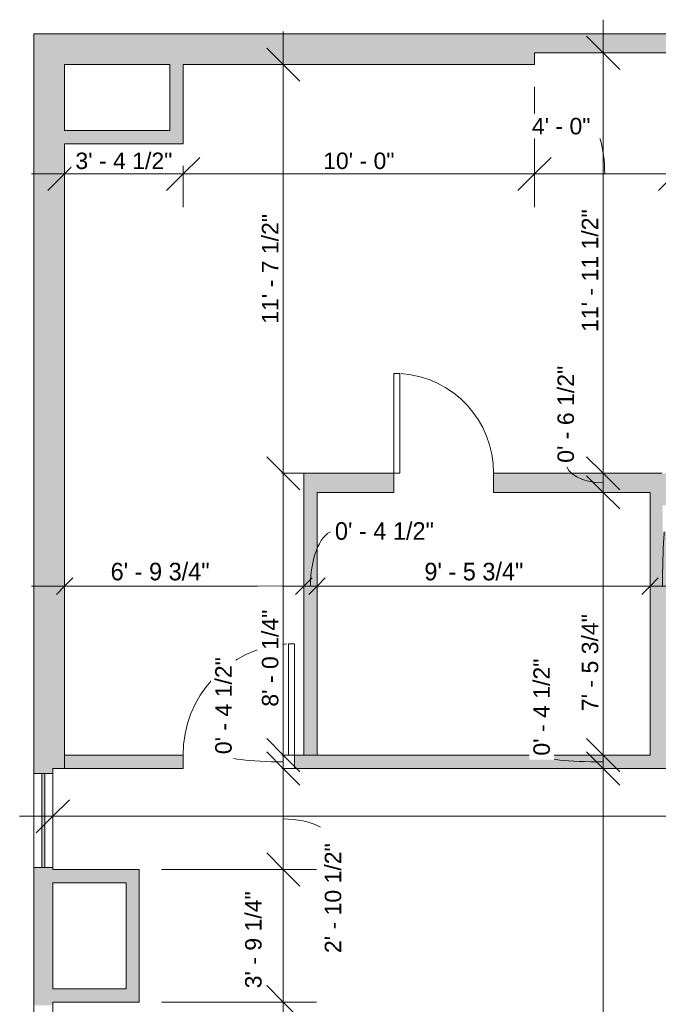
# Model space of a CAD drawing. Header units: inches. Extents: x -287 to 394, y -282 to 279.
# Tile 2 of 6: x -287 to -69, y -70 to 266. Entities that reach past the tile are written whole.
import ezdxf

# ---------------------------------------------------------------- set-up
doc = ezdxf.new("R2010")
doc.units = ezdxf.units.IN
doc.header["$MEASUREMENT"] = 0
for name, color, linetype, lineweight in [('A-ANNO-DIMS', 211, 'Continuous', 9), ('A-ANNO-DIMS-96', 211, 'Continuous', 9), ('A-DOOR', 31, 'Continuous', 9), ('A-FLOR', 192, 'Continuous', 9), ('A-WALL', 90, 'Continuous', 9), ('A-WALL-PATT', 111, 'Continuous', 9)]:
    doc.layers.add(name, color=color, linetype=linetype, lineweight=lineweight)
doc.styles.add('Arial', font='arial.ttf', dxfattribs={"height": 5.625})
doc.styles.add('Inter', font='txt', dxfattribs={"height": 6})
doc.dimstyles.new('Linear_-_1_16__Inter__Imperial__LARGE', dxfattribs={"dimscale": 12, "dimtxt": 7.948799, "dimasz": 0.46875, "dimexe": 0.944882, "dimexo": 0.629921, "dimgap": 0, "dimtad": 1, "dimrnd": 0.25, "dimzin": 1, "dimdsep": 46, "dimlunit": 4, "dimtxsty": 'Inter', "dimblk1": 'OBLIQUE', "dimblk2": 'OBLIQUE', "dimsah": 1, "dimcen": 0.09, "dimdle": 0.944882, "dimazin": 0, "dimtfac": 1, "dimtdec": 4, "dimtix": 1, "dimtmove": 2, "dimatfit": 3, "dimfxl": 1, "dimtvp": 1, "dimtfill": 1, "dimfrac": 2, "dimtolj": 1, "dimtzin": 0, "dimarcsym": 2})
doc.dimstyles.new('Linear_-_1_16__Inter__Imperial__LARGE_1', dxfattribs={"dimscale": 12, "dimtxt": 7.948799, "dimasz": 0.46875, "dimexe": 0.944882, "dimexo": 0.629921, "dimgap": 0, "dimtad": 1, "dimrnd": 0.25, "dimzin": 1, "dimdsep": 46, "dimlunit": 4, "dimtxsty": 'Inter', "dimblk1": 'OBLIQUE', "dimblk2": 'OBLIQUE', "dimsah": 1, "dimcen": 0.09, "dimdle": 0.944882, "dimazin": 0, "dimtfac": 1, "dimtdec": 4, "dimtix": 1, "dimtmove": 1, "dimatfit": 3, "dimfxl": 1, "dimtvp": 1, "dimtfill": 1, "dimfrac": 2, "dimtolj": 1, "dimtzin": 0, "dimarcsym": 2})
doc.dimstyles.new('Linear_-_1_16__Inter__Imperial__LARGE_2', dxfattribs={"dimscale": 12, "dimtxt": 7.948799, "dimasz": 0.46875, "dimexe": 0.944882, "dimexo": 0.629921, "dimgap": 0, "dimtad": 1, "dimrnd": 0.25, "dimzin": 1, "dimdsep": 46, "dimlunit": 4, "dimtxsty": 'Inter', "dimblk1": 'OBLIQUE', "dimblk2": 'OBLIQUE', "dimsah": 1, "dimcen": 0.09, "dimdle": 0.944882, "dimazin": 0, "dimtfac": 1, "dimtdec": 4, "dimtix": 1, "dimtmove": 0, "dimatfit": 3, "dimfxl": 1, "dimtvp": 1, "dimtfill": 1, "dimfrac": 2, "dimtolj": 1, "dimtzin": 0, "dimarcsym": 2})
doc.dimstyles.new('Linear_-_1_5mm_Arial', dxfattribs={"dimscale": 12, "dimtxt": 5.738959, "dimasz": 0.944882, "dimexe": 0.944882, "dimexo": 0.629921, "dimgap": 0, "dimtad": 1, "dimrnd": 0.25, "dimzin": 1, "dimdsep": 46, "dimlunit": 4, "dimtxsty": 'Arial', "dimblk1": 'OBLIQUE', "dimblk2": 'OBLIQUE', "dimsah": 1, "dimcen": 0.09, "dimdle": 0.944882, "dimazin": 0, "dimtfac": 1, "dimtdec": 4, "dimtix": 1, "dimtmove": 0, "dimatfit": 3, "dimfxl": 1, "dimtvp": 1, "dimtfill": 1, "dimfrac": 2, "dimtolj": 1, "dimtzin": 0, "dimarcsym": 2})
doc.dimstyles.new('Linear_-_1_5mm_Arial_1', dxfattribs={"dimscale": 12, "dimtxt": 5.738959, "dimasz": 0.944882, "dimexe": 0.944882, "dimexo": 0.629921, "dimgap": 0, "dimtad": 1, "dimrnd": 0.25, "dimzin": 1, "dimdsep": 46, "dimlunit": 4, "dimtxsty": 'Arial', "dimblk1": 'OBLIQUE', "dimblk2": 'OBLIQUE', "dimsah": 1, "dimcen": 0.09, "dimdle": 0.944882, "dimazin": 0, "dimtfac": 1, "dimtdec": 4, "dimtix": 1, "dimtmove": 1, "dimatfit": 3, "dimfxl": 1, "dimtvp": 1, "dimtfill": 1, "dimfrac": 2, "dimtolj": 1, "dimtzin": 0, "dimarcsym": 2})
doc.dimstyles.new('Linear_-_1_5mm_Arial_2', dxfattribs={"dimscale": 12, "dimtxt": 5.738959, "dimasz": 0.944882, "dimexe": 0.944882, "dimexo": 0.629921, "dimgap": 0, "dimtad": 1, "dimrnd": 0.25, "dimzin": 1, "dimdsep": 46, "dimlunit": 4, "dimtxsty": 'Arial', "dimblk1": 'OBLIQUE', "dimblk2": 'OBLIQUE', "dimsah": 1, "dimcen": 0.09, "dimdle": 0.944882, "dimazin": 0, "dimtfac": 1, "dimtdec": 4, "dimtix": 1, "dimtmove": 2, "dimatfit": 3, "dimfxl": 1, "dimtvp": 1, "dimtfill": 1, "dimfrac": 2, "dimtolj": 1, "dimtzin": 0, "dimarcsym": 2})

# ---------------------------------------------------------------- blocks, each defined once
blk = doc.blocks.new('Planitar - Single Door_Flush Panel - 2_-10_ x 6_-8_-3154542-101_2 - Main Floor Dimension Plan')
at = {"layer": 'A-DOOR', "lineweight": 18}
for p, q in [((15, -3.25), (15, -37.27)), ((17.01, -3.25), (15, -3.25)), ((17.01, -3.25), (17.01, -37.27)), ((17.01, -37.27), (15, -37.27))]:
    blk.add_line(p, q, dxfattribs=at)
at = {"layer": 'A-DOOR'}
blk.add_arc((16.78, -3.55), 33.79, 179.4911, 266.2584, dxfattribs=at)
blk = doc.blocks.new('Planitar - Single Door_Flush Panel - 3_-2_ x 6_-8_-3154516-101_2 - Main Floor Dimension Plan')
at = {"layer": 'A-DOOR', "lineweight": 18}
for p, q in [((16.99, 2.25), (16.99, 40.25)), ((19, 40.25), (16.99, 40.25)), ((19, 2.25), (19, 40.25)), ((19, 2.25), (16.99, 2.25))]:
    blk.add_line(p, q, dxfattribs=at)
at = {"layer": 'A-DOOR'}
blk.add_arc((18.77, 2.55), 37.77, 93.5352, 180.4552, dxfattribs=at)
blk = doc.blocks.new('DIMBLOCK1-101_2 - Main Floor Dimension Plan')
at = {"layer": 'A-ANNO-DIMS-96'}
for p, q in [((-272.02, 69.49), (-272.02, 84.41)), ((-190.27, 69.49), (-190.27, 84.41)), ((-283.36, 73.07), (-190.27, 73.07)), ((-272.02, 73.07), (-272.02, 69.49)), ((-190.27, 73.07), (-190.27, 69.49))]:
    blk.add_line(p, q, dxfattribs=at)
at = {"layer": 'A-ANNO-DIMS-96', "lineweight": 35}
for p, q in [((-272.02, 73.07), (-269.2, 75.89)), ((-190.27, 73.07), (-187.45, 75.89)), ((-272.02, 73.07), (-274.83, 70.26)), ((-190.27, 73.07), (-193.08, 70.26))]:
    blk.add_line(p, q, dxfattribs=at)
at = {"layer": 'A-ANNO-DIMS-96', "color": 0, "insert": (-256.29, 81.06), "char_height": 6, "width": 48.6466, "attachment_point": 1, "line_spacing_factor": 0.9936, "style": 'Inter', "bg_fill": 3, "box_fill_scale": 1.25, "bg_fill_color": 256, "bg_fill_true_color": 13158600, "bg_fill_transparency": 0}
blk.add_mtext('6\' - 9 3/4"', dxfattribs=at)
blk = doc.blocks.new('_Oblique')
at = {"color": 0, "linetype": 'ByBlock', "lineweight": -2}
blk.add_line((-0.5, -0.5), (0.5, 0.5), dxfattribs=at)
blk = doc.blocks.new('DIMBLOCK2-101_2 - Main Floor Dimension Plan')
at = {"layer": 'A-ANNO-DIMS-96'}
for p, q in [((-190.27, 69.49), (-190.27, 84.41)), ((-185.77, 69.49), (-185.77, 84.41)), ((-190.27, 73.07), (-185.77, 73.07)), ((-190.27, 73.07), (-190.27, 69.49)), ((-185.77, 73.07), (-185.77, 69.49))]:
    blk.add_line(p, q, dxfattribs=at)
at = {"layer": 'A-ANNO-DIMS-96', "lineweight": 35}
for p, q in [((-190.27, 73.07), (-187.45, 75.89)), ((-185.77, 73.07), (-182.95, 75.89)), ((-190.27, 73.07), (-193.08, 70.26)), ((-185.77, 73.07), (-188.58, 70.26))]:
    blk.add_line(p, q, dxfattribs=at)
at = {"layer": 'A-ANNO-DIMS-96'}
blk.add_ellipse((-179.67, 73.07), major_axis=(0, 18.8), ratio=0.444012, start_param=0, end_param=1.570796, dxfattribs=at)
at = {"layer": 'A-ANNO-DIMS-96', "color": 0, "insert": (-179.67, 94.9), "char_height": 6, "width": 46.7389, "attachment_point": 1, "line_spacing_factor": 0.9936, "style": 'Inter', "bg_fill": 3, "box_fill_scale": 1.25, "bg_fill_color": 256, "bg_fill_true_color": 13158600, "bg_fill_transparency": 0}
blk.add_mtext('0\' - 4 1/2"', dxfattribs=at)
blk = doc.blocks.new('DIMBLOCK3-101_2 - Main Floor Dimension Plan')
at = {"layer": 'A-ANNO-DIMS-96'}
for p, q in [((-185.77, 69.49), (-185.77, 84.41)), ((-72.02, 69.49), (-72.02, 84.41)), ((-185.77, 73.07), (-72.02, 73.07)), ((-185.77, 73.07), (-185.77, 69.49)), ((-72.02, 73.07), (-72.02, 69.49))]:
    blk.add_line(p, q, dxfattribs=at)
at = {"layer": 'A-ANNO-DIMS-96', "lineweight": 35}
for p, q in [((-185.77, 73.07), (-182.95, 75.89)), ((-72.02, 73.07), (-69.2, 75.89)), ((-185.77, 73.07), (-188.58, 70.26)), ((-72.02, 73.07), (-74.83, 70.26))]:
    blk.add_line(p, q, dxfattribs=at)
at = {"layer": 'A-ANNO-DIMS-96', "color": 0, "insert": (-149.11, 81.06), "char_height": 6, "width": 48.5274, "attachment_point": 1, "line_spacing_factor": 0.9936, "style": 'Inter', "bg_fill": 3, "box_fill_scale": 1.25, "bg_fill_color": 256, "bg_fill_true_color": 13158600, "bg_fill_transparency": 0}
blk.add_mtext('9\' - 5 3/4"', dxfattribs=at)
blk = doc.blocks.new('DIMBLOCK4-101_2 - Main Floor Dimension Plan')
at = {"layer": 'A-ANNO-DIMS-96'}
for p, q in [((-72.02, 69.49), (-72.02, 84.41)), ((-63.52, 69.49), (-63.52, 84.41)), ((-72.02, 73.07), (-63.52, 73.07)), ((-72.02, 73.07), (-72.02, 69.49)), ((-63.52, 73.07), (-63.52, 69.49))]:
    blk.add_line(p, q, dxfattribs=at)
at = {"layer": 'A-ANNO-DIMS-96', "lineweight": 35}
for p, q in [((-72.02, 73.07), (-69.2, 75.89)), ((-63.52, 73.07), (-60.7, 75.89)), ((-72.02, 73.07), (-74.83, 70.26)), ((-63.52, 73.07), (-66.33, 70.26))]:
    blk.add_line(p, q, dxfattribs=at)
at = {"layer": 'A-ANNO-DIMS-96'}
blk.add_ellipse((-66.23, 73.07), major_axis=(0, 23.12), ratio=0.066542, start_param=0, end_param=1.570796, dxfattribs=at)
at = {"layer": 'A-ANNO-DIMS-96', "color": 0, "insert": (-66.23, 99.21), "char_height": 6, "width": 46.3812, "attachment_point": 1, "line_spacing_factor": 0.9936, "style": 'Inter', "bg_fill": 3, "box_fill_scale": 1.25, "bg_fill_color": 256, "bg_fill_true_color": 13158600, "bg_fill_transparency": 0}
blk.add_mtext('0\' - 8 1/2"', dxfattribs=at)
blk = doc.blocks.new('DIMBLOCK21-101_2 - Main Floor Dimension Plan')
at = {"layer": 'A-ANNO-DIMS-96', "lineweight": 35}
for p, q in [((-272.02, 213.77), (-266.35, 219.44)), ((-231.52, 213.77), (-225.85, 219.44)), ((-272.02, 213.77), (-277.69, 208.1)), ((-231.52, 213.77), (-237.19, 208.1))]:
    blk.add_line(p, q, dxfattribs=at)
at = {"layer": 'A-ANNO-DIMS-96'}
for p, q in [((-231.52, 216.54), (-231.52, 202.44)), ((-231.52, 213.77), (-231.52, 216.54)), ((-283.36, 213.77), (-231.52, 213.77)), ((-272.02, 214.23), (-272.02, 202.44)), ((-272.02, 213.77), (-272.02, 214.23))]:
    blk.add_line(p, q, dxfattribs=at)
at = {"layer": 'A-ANNO-DIMS-96', "color": 0, "insert": (-268.32, 221.08), "char_height": 5.625, "width": 39.7313, "attachment_point": 1, "line_spacing_factor": 0.941778, "style": 'Arial', "bg_fill": 3, "box_fill_scale": 1.25, "bg_fill_color": 256, "bg_fill_true_color": 13158600, "bg_fill_transparency": 0}
blk.add_mtext('3\' - 4 1/2"', dxfattribs=at)
blk = doc.blocks.new('DIMBLOCK22-101_2 - Main Floor Dimension Plan')
at = {"layer": 'A-ANNO-DIMS-96'}
for p, q in [((-111.52, 243.54), (-111.52, 202.44)), ((-111.52, 213.77), (-111.52, 243.54)), ((-231.52, 216.54), (-231.52, 202.44)), ((-231.52, 213.77), (-231.52, 216.54)), ((-231.52, 213.77), (-111.52, 213.77))]:
    blk.add_line(p, q, dxfattribs=at)
at = {"layer": 'A-ANNO-DIMS-96', "lineweight": 35}
for p, q in [((-231.52, 213.77), (-225.85, 219.44)), ((-111.52, 213.77), (-105.85, 219.44)), ((-231.52, 213.77), (-237.19, 208.1)), ((-111.52, 213.77), (-117.19, 208.1))]:
    blk.add_line(p, q, dxfattribs=at)
at = {"layer": 'A-ANNO-DIMS-96', "color": 0, "insert": (-183.7, 221.08), "char_height": 5.625, "width": 29.2422, "attachment_point": 1, "line_spacing_factor": 0.941778, "style": 'Arial', "bg_fill": 3, "box_fill_scale": 1.25, "bg_fill_color": 256, "bg_fill_true_color": 13158600, "bg_fill_transparency": 0}
blk.add_mtext('10\' - 0"', dxfattribs=at)
blk = doc.blocks.new('DIMBLOCK23-101_2 - Main Floor Dimension Plan')
at = {"layer": 'A-ANNO-DIMS-96'}
for p, q in [((-111.52, 243.54), (-111.52, 202.44)), ((-111.52, 213.77), (-111.52, 243.54)), ((-111.52, 213.77), (-63.52, 213.77)), ((-63.52, 214.23), (-63.52, 202.44)), ((-63.52, 213.77), (-63.52, 214.23))]:
    blk.add_line(p, q, dxfattribs=at)
at = {"layer": 'A-ANNO-DIMS-96', "lineweight": 35}
for p, q in [((-111.52, 213.77), (-105.85, 219.44)), ((-63.52, 213.77), (-57.85, 219.44)), ((-111.52, 213.77), (-117.19, 208.1)), ((-63.52, 213.77), (-69.19, 208.1))]:
    blk.add_line(p, q, dxfattribs=at)
at = {"layer": 'A-ANNO-DIMS-96'}
blk.add_ellipse((-92.35, 213.77), major_axis=(0, 16.26), ratio=0.297158, start_param=4.712389, end_param=6.283185, dxfattribs=at)
at = {"layer": 'A-ANNO-DIMS-96', "color": 0, "insert": (-112.39, 232.92), "char_height": 5.625, "width": 24.0507, "attachment_point": 1, "line_spacing_factor": 0.941778, "style": 'Arial', "bg_fill": 3, "box_fill_scale": 1.25, "bg_fill_color": 256, "bg_fill_true_color": 13158600, "bg_fill_transparency": 0}
blk.add_mtext('4\' - 0"', dxfattribs=at)
blk = doc.blocks.new('DIMBLOCK28-101_2 - Main Floor Dimension Plan')
at = {"layer": 'A-ANNO-DIMS-96', "lineweight": 35}
for p, q in [((-88.05, 10.85), (-93.72, 16.52)), ((-88.05, 10.85), (-82.38, 5.18)), ((-88.05, -238.15), (-93.72, -232.48)), ((-88.05, -238.15), (-82.38, -243.82))]:
    blk.add_line(p, q, dxfattribs=at)
at = {"layer": 'A-ANNO-DIMS-96'}
for p, q in [((-88.51, 10.85), (-76.71, 10.85)), ((-88.05, 10.85), (-88.51, 10.85)), ((-88.05, -249.49), (-88.05, 10.85)), ((-88.51, -238.15), (-76.71, -238.15)), ((-88.05, -238.15), (-88.51, -238.15))]:
    blk.add_line(p, q, dxfattribs=at)
at = {"layer": 'A-ANNO-DIMS-96', "color": 0, "insert": (-95.35, -125.84), "char_height": 5.625, "width": 29.2422, "attachment_point": 1, "rotation": 90, "line_spacing_factor": 0.941778, "style": 'Arial', "bg_fill": 3, "box_fill_scale": 1.25, "bg_fill_color": 256, "bg_fill_true_color": 13158600, "bg_fill_transparency": 0}
blk.add_mtext('20\' - 9"', dxfattribs=at)
blk = doc.blocks.new('DIMBLOCK29-101_2 - Main Floor Dimension Plan')
at = {"layer": 'A-ANNO-DIMS-96', "lineweight": 35}
for p, q in [((-88.05, 15.35), (-93.72, 21.02)), ((-88.05, 10.85), (-93.72, 16.52)), ((-88.05, 15.35), (-82.38, 9.68)), ((-88.05, 10.85), (-82.38, 5.18))]:
    blk.add_line(p, q, dxfattribs=at)
at = {"layer": 'A-ANNO-DIMS-96'}
for p, q in [((-88.51, 15.35), (-76.71, 15.35)), ((-88.05, 15.35), (-88.51, 15.35)), ((-88.05, 10.85), (-88.05, 15.35)), ((-88.51, 10.85), (-76.71, 10.85)), ((-88.05, 10.85), (-88.51, 10.85))]:
    blk.add_line(p, q, dxfattribs=at)
blk.add_ellipse((-88.05, 15.22), major_axis=(-20.94, 0), ratio=0.101444, start_param=0, end_param=1.570796, dxfattribs=at)
at = {"layer": 'A-ANNO-DIMS-96', "color": 0, "insert": (-111.88, 15.22), "char_height": 5.625, "width": 39.7313, "attachment_point": 1, "rotation": 90, "line_spacing_factor": 0.941778, "style": 'Arial', "bg_fill": 3, "box_fill_scale": 1.25, "bg_fill_color": 256, "bg_fill_true_color": 13158600, "bg_fill_transparency": 0}
blk.add_mtext('0\' - 4 1/2"', dxfattribs=at)
blk = doc.blocks.new('DIMBLOCK30-101_2 - Main Floor Dimension Plan')
at = {"layer": 'A-ANNO-DIMS-96', "lineweight": 35}
for p, q in [((-88.05, 105.1), (-93.72, 110.77)), ((-88.05, 105.1), (-82.38, 99.43)), ((-88.05, 15.35), (-93.72, 21.02)), ((-88.05, 15.35), (-82.38, 9.68))]:
    blk.add_line(p, q, dxfattribs=at)
at = {"layer": 'A-ANNO-DIMS-96'}
for p, q in [((-88.51, 105.1), (-76.71, 105.1)), ((-88.05, 105.1), (-88.51, 105.1)), ((-88.05, 15.35), (-88.05, 105.1)), ((-88.51, 15.35), (-76.71, 15.35)), ((-88.05, 15.35), (-88.51, 15.35))]:
    blk.add_line(p, q, dxfattribs=at)
at = {"layer": 'A-ANNO-DIMS-96', "color": 0, "insert": (-95.35, 30.41), "char_height": 5.625, "width": 39.7313, "attachment_point": 1, "rotation": 90, "line_spacing_factor": 0.941778, "style": 'Arial', "bg_fill": 3, "box_fill_scale": 1.25, "bg_fill_color": 256, "bg_fill_true_color": 13158600, "bg_fill_transparency": 0}
blk.add_mtext('7\' - 5 3/4"', dxfattribs=at)
blk = doc.blocks.new('DIMBLOCK31-101_2 - Main Floor Dimension Plan')
at = {"layer": 'A-ANNO-DIMS-96', "lineweight": 35}
for p, q in [((-88.05, 111.6), (-93.72, 117.27)), ((-88.05, 111.6), (-82.38, 105.93)), ((-88.05, 105.1), (-93.72, 110.77)), ((-88.05, 105.1), (-82.38, 99.43))]:
    blk.add_line(p, q, dxfattribs=at)
at = {"layer": 'A-ANNO-DIMS-96'}
for p, q in [((-88.51, 111.6), (-76.71, 111.6)), ((-88.05, 111.6), (-88.51, 111.6)), ((-88.05, 105.1), (-88.05, 111.6)), ((-88.51, 105.1), (-76.71, 105.1)), ((-88.05, 105.1), (-88.51, 105.1))]:
    blk.add_line(p, q, dxfattribs=at)
blk.add_ellipse((-88.05, 115.18), major_axis=(-12.7, 0), ratio=0.537522, start_param=0, end_param=1.570796, dxfattribs=at)
at = {"layer": 'A-ANNO-DIMS-96', "color": 0, "insert": (-103.64, 115.18), "char_height": 5.625, "width": 39.7313, "attachment_point": 1, "rotation": 90, "line_spacing_factor": 0.941778, "style": 'Arial', "bg_fill": 3, "box_fill_scale": 1.25, "bg_fill_color": 256, "bg_fill_true_color": 13158600, "bg_fill_transparency": 0}
blk.add_mtext('0\' - 6 1/2"', dxfattribs=at)
blk = doc.blocks.new('DIMBLOCK32-101_2 - Main Floor Dimension Plan')
at = {"layer": 'A-ANNO-DIMS-96'}
for p, q in [((-88.05, 111.6), (-88.05, 266.44)), ((-88.51, 255.1), (-76.71, 255.1)), ((-88.05, 255.1), (-88.51, 255.1)), ((-88.51, 111.6), (-76.71, 111.6)), ((-88.05, 111.6), (-88.51, 111.6))]:
    blk.add_line(p, q, dxfattribs=at)
at = {"layer": 'A-ANNO-DIMS-96', "lineweight": 35}
for p, q in [((-88.05, 255.1), (-93.72, 260.77)), ((-88.05, 255.1), (-82.38, 249.43)), ((-88.05, 111.6), (-93.72, 117.27)), ((-88.05, 111.6), (-82.38, 105.93))]:
    blk.add_line(p, q, dxfattribs=at)
at = {"layer": 'A-ANNO-DIMS-96', "color": 0, "insert": (-95.35, 159.85), "char_height": 5.625, "width": 50.1144, "attachment_point": 1, "rotation": 90, "line_spacing_factor": 0.941778, "style": 'Arial', "bg_fill": 3, "box_fill_scale": 1.25, "bg_fill_color": 256, "bg_fill_true_color": 13158600, "bg_fill_transparency": 0}
blk.add_mtext('11\' - 11 1/2"', dxfattribs=at)
blk = doc.blocks.new('DIMBLOCK40-101_2 - Main Floor Dimension Plan')
at = {"layer": 'A-ANNO-DIMS-96', "lineweight": 35}
for p, q in [((-197.31, -68.9), (-202.98, -63.23)), ((-197.31, -68.9), (-191.64, -74.57)), ((-197.31, -197.65), (-202.98, -191.98)), ((-197.31, -197.65), (-191.64, -203.32))]:
    blk.add_line(p, q, dxfattribs=at)
at = {"layer": 'A-ANNO-DIMS-96'}
for p, q in [((-238.96, -68.9), (-185.98, -68.9)), ((-197.31, -68.9), (-238.96, -68.9)), ((-197.31, -197.65), (-197.31, -68.9)), ((-227.71, -197.65), (-185.98, -197.65)), ((-197.31, -197.65), (-227.71, -197.65))]:
    blk.add_line(p, q, dxfattribs=at)
at = {"layer": 'A-ANNO-DIMS-96', "color": 0, "insert": (-204.62, -151.99), "char_height": 5.625, "width": 44.9228, "attachment_point": 1, "rotation": 90, "line_spacing_factor": 0.941778, "style": 'Arial', "bg_fill": 3, "box_fill_scale": 1.25, "bg_fill_color": 256, "bg_fill_true_color": 13158600, "bg_fill_transparency": 0}
blk.add_mtext('10\' - 8 3/4"', dxfattribs=at)
blk = doc.blocks.new('DIMBLOCK41-101_2 - Main Floor Dimension Plan')
at = {"layer": 'A-ANNO-DIMS-96', "lineweight": 35}
for p, q in [((-197.31, -23.65), (-202.98, -17.98)), ((-197.31, -23.65), (-191.64, -29.32)), ((-197.31, -68.9), (-202.98, -63.23)), ((-197.31, -68.9), (-191.64, -74.57))]:
    blk.add_line(p, q, dxfattribs=at)
at = {"layer": 'A-ANNO-DIMS-96'}
for p, q in [((-238.96, -23.65), (-185.98, -23.65)), ((-197.31, -23.65), (-238.96, -23.65)), ((-197.31, -68.9), (-197.31, -23.65)), ((-238.96, -68.9), (-185.98, -68.9)), ((-197.31, -68.9), (-238.96, -68.9))]:
    blk.add_line(p, q, dxfattribs=at)
at = {"layer": 'A-ANNO-DIMS-96', "color": 0, "insert": (-210.36, -64.21), "char_height": 5.625, "width": 39.7313, "attachment_point": 1, "rotation": 90, "line_spacing_factor": 0.941778, "style": 'Arial', "bg_fill": 3, "box_fill_scale": 1.25, "bg_fill_color": 256, "bg_fill_true_color": 13158600, "bg_fill_transparency": 0}
blk.add_mtext('3\' - 9 1/4"', dxfattribs=at)
blk = doc.blocks.new('DIMBLOCK42-101_2 - Main Floor Dimension Plan')
at = {"layer": 'A-ANNO-DIMS-96', "lineweight": 35}
for p, q in [((-197.31, 10.85), (-202.98, 16.52)), ((-197.31, 10.85), (-191.64, 5.18)), ((-197.31, -23.65), (-202.98, -17.98)), ((-197.31, -23.65), (-191.64, -29.32))]:
    blk.add_line(p, q, dxfattribs=at)
at = {"layer": 'A-ANNO-DIMS-96'}
for p, q in [((-197.77, 10.85), (-185.98, 10.85)), ((-197.31, 10.85), (-197.77, 10.85)), ((-197.31, -23.65), (-197.31, 10.85)), ((-238.96, -23.65), (-185.98, -23.65)), ((-197.31, -23.65), (-238.96, -23.65))]:
    blk.add_line(p, q, dxfattribs=at)
blk.add_ellipse((-197.31, -14.74), major_axis=(-17.07, 0), ratio=0.488624, start_param=3.141593, end_param=4.712389, dxfattribs=at)
at = {"layer": 'A-ANNO-DIMS-96', "color": 0, "insert": (-183.14, -52.18), "char_height": 5.625, "width": 44.9228, "attachment_point": 1, "rotation": 90, "line_spacing_factor": 0.941778, "style": 'Arial', "bg_fill": 3, "box_fill_scale": 1.25, "bg_fill_color": 256, "bg_fill_true_color": 13158600, "bg_fill_transparency": 0}
blk.add_mtext('2\' - 10 1/2"', dxfattribs=at)
blk = doc.blocks.new('DIMBLOCK43-101_2 - Main Floor Dimension Plan')
at = {"layer": 'A-ANNO-DIMS-96', "lineweight": 35}
for p, q in [((-197.31, 15.35), (-202.98, 21.02)), ((-197.31, 10.85), (-202.98, 16.52)), ((-197.31, 15.35), (-191.64, 9.68)), ((-197.31, 10.85), (-191.64, 5.18))]:
    blk.add_line(p, q, dxfattribs=at)
at = {"layer": 'A-ANNO-DIMS-96'}
for p, q in [((-197.77, 15.35), (-185.98, 15.35)), ((-197.31, 15.35), (-197.77, 15.35)), ((-197.31, 10.85), (-197.31, 15.35)), ((-197.77, 10.85), (-185.98, 10.85)), ((-197.31, 10.85), (-197.77, 10.85))]:
    blk.add_line(p, q, dxfattribs=at)
blk.add_ellipse((-197.31, 15.72), major_axis=(-20.36, 0), ratio=0.129027, start_param=0, end_param=1.570796, dxfattribs=at)
at = {"layer": 'A-ANNO-DIMS-96', "color": 0, "insert": (-220.56, 15.72), "char_height": 5.625, "width": 39.7313, "attachment_point": 1, "rotation": 90, "line_spacing_factor": 0.941778, "style": 'Arial', "bg_fill": 3, "box_fill_scale": 1.25, "bg_fill_color": 256, "bg_fill_true_color": 13158600, "bg_fill_transparency": 0}
blk.add_mtext('0\' - 4 1/2"', dxfattribs=at)
blk = doc.blocks.new('DIMBLOCK44-101_2 - Main Floor Dimension Plan')
at = {"layer": 'A-ANNO-DIMS-96', "lineweight": 35}
for p, q in [((-197.31, 111.6), (-202.98, 117.27)), ((-197.31, 111.6), (-191.64, 105.93)), ((-197.31, 15.35), (-202.98, 21.02)), ((-197.31, 15.35), (-191.64, 9.68))]:
    blk.add_line(p, q, dxfattribs=at)
at = {"layer": 'A-ANNO-DIMS-96'}
for p, q in [((-197.83, 111.6), (-185.98, 111.6)), ((-197.31, 111.6), (-197.83, 111.6)), ((-197.31, 15.35), (-197.31, 111.6)), ((-197.77, 15.35), (-185.98, 15.35)), ((-197.31, 15.35), (-197.77, 15.35))]:
    blk.add_line(p, q, dxfattribs=at)
at = {"layer": 'A-ANNO-DIMS-96', "color": 0, "insert": (-204.62, 31.93), "char_height": 5.625, "width": 39.7313, "attachment_point": 1, "rotation": 90, "line_spacing_factor": 0.941778, "style": 'Arial', "bg_fill": 3, "box_fill_scale": 1.25, "bg_fill_color": 256, "bg_fill_true_color": 13158600, "bg_fill_transparency": 0}
blk.add_mtext('8\' - 0 1/4"', dxfattribs=at)
blk = doc.blocks.new('DIMBLOCK45-101_2 - Main Floor Dimension Plan')
at = {"layer": 'A-ANNO-DIMS-96'}
for p, q in [((-197.31, 111.6), (-197.31, 262.44)), ((-197.77, 251.1), (-185.98, 251.1)), ((-197.31, 251.1), (-197.77, 251.1)), ((-197.83, 111.6), (-185.98, 111.6)), ((-197.31, 111.6), (-197.83, 111.6))]:
    blk.add_line(p, q, dxfattribs=at)
at = {"layer": 'A-ANNO-DIMS-96', "lineweight": 35}
for p, q in [((-197.31, 251.1), (-202.98, 256.77)), ((-197.31, 251.1), (-191.64, 245.43)), ((-197.31, 111.6), (-202.98, 117.27)), ((-197.31, 111.6), (-191.64, 105.93))]:
    blk.add_line(p, q, dxfattribs=at)
at = {"layer": 'A-ANNO-DIMS-96', "color": 0, "insert": (-204.62, 162.63), "char_height": 5.625, "width": 44.9228, "attachment_point": 1, "rotation": 90, "line_spacing_factor": 0.941778, "style": 'Arial', "bg_fill": 3, "box_fill_scale": 1.25, "bg_fill_color": 256, "bg_fill_true_color": 13158600, "bg_fill_transparency": 0}
blk.add_mtext('11\' - 7 1/2"', dxfattribs=at)
blk = doc.blocks.new('DIMBLOCK46-101_2 - Main Floor Dimension Plan')
at = {"layer": 'A-ANNO-DIMS-96', "lineweight": 35}
for p, q in [((-276.02, -5.48), (-270.35, 0.19)), ((250.23, -5.48), (255.9, 0.19)), ((-276.02, -5.48), (-281.69, -11.15)), ((250.23, -5.48), (244.56, -11.15))]:
    blk.add_line(p, q, dxfattribs=at)
at = {"layer": 'A-ANNO-DIMS-96'}
for p, q in [((-287.36, -5.48), (250.23, -5.48)), ((-276.02, -5.02), (-276.02, -16.82)), ((-276.02, -5.48), (-276.02, -5.02)), ((250.23, -5.02), (250.23, -16.82)), ((250.23, -5.48), (250.23, -5.02))]:
    blk.add_line(p, q, dxfattribs=at)
at = {"layer": 'A-ANNO-DIMS-96', "color": 0, "insert": (16.41, 1.83), "char_height": 5.625, "width": 50.1144, "attachment_point": 1, "line_spacing_factor": 0.941778, "style": 'Arial', "bg_fill": 3, "box_fill_scale": 1.25, "bg_fill_color": 256, "bg_fill_true_color": 13158600, "bg_fill_transparency": 0}
blk.add_mtext('43\' - 10 1/4"', dxfattribs=at)

msp = doc.modelspace()

# ---------------------------------------------------------------- hatches: boundary and pattern name
at = {"layer": 'A-WALL-PATT', "transparency": 33554560}
for points in [[(-276.017, 13.098), (-272.017, 13.098), (-272.017, 261.598), (-282.517, 261.598), (-282.517, 13.098)], [(-111.517, 251.098), (-111.517, 261.598), (-272.017, 261.598), (-272.017, 251.098), (-231.517, 251.098)], [(-231.517, 228.598), (-231.517, 251.098), (-236.017, 251.098), (-236.017, 228.598)], [(-231.517, 224.098), (-231.517, 228.598), (-272.017, 228.598), (-272.017, 224.098)], [(-63.517, 15.348), (-63.517, 111.598), (-72.017, 111.598), (-72.017, 15.348)], [(-185.767, 15.348), (-185.767, 105.098), (-190.267, 105.098), (-190.267, 15.348)], [(-278.767, -22.909), (-278.767, 9.091), (-279.767, 9.091), (-279.767, -22.909)], [(-246.517, -28.152), (-246.517, -23.652), (-276.017, -23.652), (-276.017, -28.152), (-251.017, -28.152)], [(-246.517, -68.902), (-246.517, -28.152), (-251.017, -28.152), (-251.017, -68.902)], [(-251.017, -68.902), (-251.017, -64.402), (-276.017, -64.402), (-276.017, -68.902)]]:
    msp.add_hatch(color=8, dxfattribs=at).paths.add_polyline_path(points, flags=0)
h = msp.add_hatch(color=8, dxfattribs=at)
h.paths.add_polyline_path([(-1.267, 255.098), (-1.267, 261.598), (-17.505, 261.598), (-17.505, 255.098), (-7.188, 255.098)], flags=0)
h.paths.add_polyline_path([(-53.529, 255.098), (-53.529, 261.598), (-111.517, 261.598), (-111.517, 255.098)], flags=0)
h = msp.add_hatch(color=8, dxfattribs=at)
h.paths.add_polyline_path([(-72.017, 105.098), (-72.017, 111.598), (-125.509, 111.598), (-125.509, 105.098)], flags=0)
h.paths.add_polyline_path([(-159.525, 105.098), (-159.525, 111.598), (-190.267, 111.598), (-190.267, 105.098), (-185.767, 105.098)], flags=0)
h = msp.add_hatch(color=8, dxfattribs=at)
h.paths.add_polyline_path([(-63.517, 10.848), (-63.517, 15.348), (-193.517, 15.348), (-193.517, 10.848)], flags=0)
h.paths.add_polyline_path([(-231.517, 10.848), (-231.517, 15.348), (-272.017, 15.348), (-272.017, 13.098), (-276.017, 13.098), (-276.017, 10.848), (-244.532, 10.848)], flags=0)
h = msp.add_hatch(color=8, dxfattribs=at)
h.paths.add_polyline_path([(-282.517, -238.152), (-276.017, -238.152), (-276.017, -197.652), (-282.517, -197.652)], flags=0)
h.paths.add_polyline_path([(-279.767, -70.046), (-276.017, -70.046), (-276.017, -22.909), (-282.517, -22.909), (-282.517, -70.046)], flags=0)
h.paths.add_polyline_path([(-279.767, 9.091), (-276.017, 9.091), (-276.017, 13.098), (-282.517, 13.098), (-282.517, 9.091)], flags=0)

# ---------------------------------------------------------------- linework, layer by layer
at = {"layer": 'A-FLOR'}
for p, q in [((-7.767, 255.098), (-111.517, 255.098)), ((-272.017, 224.098), (-272.017, 10.848)), ((-272.017, 10.848), (-276.017, 10.848)), ((-276.017, 10.848), (-276.017, -23.652)), ((-276.017, -68.902), (-276.017, -197.652))]:
    msp.add_line(p, q, dxfattribs=at)
at = {"layer": 'A-WALL'}
for p, q in [((-53.529, 261.598), (-282.517, 261.598)), ((-282.517, -244.652), (-282.517, 261.598)), ((-111.517, 251.098), (-111.517, 255.098)), ((-272.017, 251.098), (-236.017, 251.098)), ((-272.017, 228.598), (-272.017, 251.098)), ((-236.017, 251.098), (-236.017, 228.598)), ((-231.517, 251.098), (-111.517, 251.098)), ((-231.517, 224.098), (-231.517, 251.098)), ((-236.017, 228.598), (-272.017, 228.598)), ((-272.017, 224.098), (-231.517, 224.098)), ((-159.525, 111.598), (-190.267, 111.598)), ((-190.267, 111.598), (-190.267, 15.348)), ((-159.525, 105.098), (-159.525, 111.598)), ((-68.017, 111.598), (-125.509, 111.598)), ((-125.509, 111.598), (-125.509, 105.098)), ((-185.767, 105.098), (-159.525, 105.098)), ((-185.767, 15.348), (-185.767, 105.098)), ((-125.509, 105.098), (-72.017, 105.098)), ((-72.017, 105.098), (-72.017, 15.348)), ((-231.517, 15.348), (-272.017, 15.348)), ((-231.517, 10.848), (-231.517, 15.348)), ((-190.267, 15.348), (-193.517, 15.348)), ((-193.517, 15.348), (-193.517, 10.848)), ((-72.017, 15.348), (-185.767, 15.348)), ((-272.017, 10.848), (-231.517, 10.848)), ((-193.517, 10.848), (-63.517, 10.848)), ((-282.517, 9.091), (-276.017, 9.091)), ((-279.767, 9.091), (-279.767, -22.909)), ((-278.767, -22.909), (-278.767, 9.091)), ((-276.017, -22.909), (-282.517, -22.909)), ((-246.517, -23.652), (-276.017, -23.652)), ((-246.517, -68.902), (-246.517, -23.652)), ((-276.017, -64.402), (-276.017, -28.152)), ((-276.017, -28.152), (-251.017, -28.152)), ((-251.017, -28.152), (-251.017, -64.402)), ((-251.017, -64.402), (-276.017, -64.402)), ((-276.017, -68.902), (-246.517, -68.902))]:
    msp.add_line(p, q, dxfattribs=at)

# ---------------------------------------------------------------- block references
at = {"layer": 'A-DOOR', "rotation": 180}
msp.add_blockref('Planitar - Single Door_Flush Panel - 2_-10_ x 6_-8_-3154542-101_2 - Main Floor Dimension Plan', (-142.517, 108.348), dxfattribs=at)
at = {"layer": 'A-DOOR'}
msp.add_blockref('Planitar - Single Door_Flush Panel - 3_-2_ x 6_-8_-3154516-101_2 - Main Floor Dimension Plan', (-212.517, 13.098), dxfattribs=at)

# ---------------------------------------------------------------- next in the draw order: dimensions: what is measured, and where the dimension line sits
at = {"layer": 'A-ANNO-DIMS'}
dim = msp.add_linear_dim(base=(-231.517, 213.774), p1=(-272.017, 221.791), p2=(-231.517, 224.098), dimstyle='Linear_-_1_5mm_Arial', override={"dimpost": '<>', "dimfxl": 40.565624}, dxfattribs=at)
dim.commit()
dim.dimension.update_dxf_attribs({"geometry": 'DIMBLOCK21-101_2 - Main Floor Dimension Plan', "text_midpoint": (-251.767, 216.684)})
dim = msp.add_linear_dim(base=(-190.267, 73.073), p1=(-272.017, 77.05), p2=(-190.267, 77.05), dimstyle='Linear_-_1_16__Inter__Imperial__LARGE', override={"dimpost": '<>', "dimfxl": 81.75}, dxfattribs=at)
dim.commit()
dim.dimension.update_dxf_attribs({"geometry": 'DIMBLOCK1-101_2 - Main Floor Dimension Plan', "text_midpoint": (-231.965, 77.06), "dimtype": 160})
for base, p1, p2, override, picture, middle in [((-88.051, 10.848), (-96.069, -238.152), (-96.069, 10.848), {"dimpost": '<>', "dimfxl": 249}, 'DIMBLOCK28-101_2 - Main Floor Dimension Plan', (-90.923, -113.652)), ((-197.314, -68.902), (-235.267, -197.652), (-246.517, -68.902), {"dimpost": '<>', "dimfxl": 129.24057}, 'DIMBLOCK40-101_2 - Main Floor Dimension Plan', (-200.224, -133.277))]:
    dim = msp.add_linear_dim(base=base, p1=p1, p2=p2, angle=90, dimstyle='Linear_-_1_5mm_Arial', override=override, dxfattribs=at)
    dim.commit()
    dim.dimension.update_dxf_attribs({"geometry": picture, "text_midpoint": middle})

# ---------------------------------------------------------------- next in the draw order: dimensions: what is measured, and where the dimension line sits
dim = msp.add_linear_dim(base=(-111.517, 213.774), p1=(-231.517, 224.098), p2=(-111.517, 251.098), dimstyle='Linear_-_1_5mm_Arial', override={"dimpost": '<>', "dimfxl": 123}, dxfattribs=at)
dim.commit()
dim.dimension.update_dxf_attribs({"geometry": 'DIMBLOCK22-101_2 - Main Floor Dimension Plan', "text_midpoint": (-171.517, 216.646)})
dim = msp.add_linear_dim(base=(-185.767, 73.073), p1=(-190.267, 77.05), p2=(-185.767, 77.05), dimstyle='Linear_-_1_16__Inter__Imperial__LARGE_1', override={"dimpost": '<>', "dimfxl": 4.5}, dxfattribs=at)
dim.commit()
dim.dimension.update_dxf_attribs({"geometry": 'DIMBLOCK2-101_2 - Main Floor Dimension Plan', "text_midpoint": (-156.298, 90.897), "dimtype": 160})
for base, p1, p2, dimstyle, override, picture, middle in [((-88.051, 15.348), (-96.069, 10.848), (-96.069, 15.348), 'Linear_-_1_5mm_Arial_1', {"dimpost": '<>', "dimfxl": 4.5}, 'DIMBLOCK29-101_2 - Main Floor Dimension Plan', (-108.131, 35.088)), ((-197.314, -23.652), (-246.517, -68.902), (-246.517, -23.652), 'Linear_-_1_5mm_Arial_2', {"dimpost": '<>', "dimfxl": 45.25}, 'DIMBLOCK41-101_2 - Main Floor Dimension Plan', (-206.615, -44.341))]:
    dim = msp.add_linear_dim(base=base, p1=p1, p2=p2, angle=90, dimstyle=dimstyle, override=override, dxfattribs=at)
    dim.commit()
    dim.dimension.update_dxf_attribs({"geometry": picture, "text_midpoint": middle, "dimtype": 160, "text_rotation": 90})

# ---------------------------------------------------------------- next in the draw order: dimensions: what is measured, and where the dimension line sits
dim = msp.add_linear_dim(base=(-63.517, 213.774), p1=(-111.517, 251.098), p2=(-63.517, 221.791), dimstyle='Linear_-_1_5mm_Arial_1', override={"dimpost": '<>', "dimfxl": 56.239401}, dxfattribs=at)
dim.commit()
dim.dimension.update_dxf_attribs({"geometry": 'DIMBLOCK23-101_2 - Main Floor Dimension Plan', "text_midpoint": (-100.366, 229.172), "dimtype": 160})
dim = msp.add_linear_dim(base=(-72.017, 73.073), p1=(-185.767, 77.05), p2=(-72.017, 77.05), dimstyle='Linear_-_1_16__Inter__Imperial__LARGE_2', override={"dimpost": '<>', "dimfxl": 113.75}, dxfattribs=at)
dim.commit()
dim.dimension.update_dxf_attribs({"geometry": 'DIMBLOCK3-101_2 - Main Floor Dimension Plan', "text_midpoint": (-128.892, 76.665)})
dim = msp.add_linear_dim(base=(-197.314, 10.848), p1=(-246.517, -23.652), p2=(-205.332, 10.848), angle=90, dimstyle='Linear_-_1_5mm_Arial_1', override={"dimpost": '<>', "dimfxl": 53.725949}, dxfattribs=at)
dim.commit()
dim.dimension.update_dxf_attribs({"geometry": 'DIMBLOCK42-101_2 - Main Floor Dimension Plan', "text_midpoint": (-179.385, -29.716), "dimtype": 160, "text_rotation": 90})

# ---------------------------------------------------------------- next in the draw order: dimensions: what is measured, and where the dimension line sits
for base, p1, p2, dimstyle, override, picture, middle in [((-88.051, 105.098), (-96.069, 15.348), (-96.069, 105.098), 'Linear_-_1_5mm_Arial_2', {"dimpost": '<>', "dimfxl": 89.75}, 'DIMBLOCK30-101_2 - Main Floor Dimension Plan', (-91.604, 50.273)), ((-197.314, 15.348), (-205.332, 10.848), (-205.332, 15.348), 'Linear_-_1_5mm_Arial_1', {"dimpost": '<>', "dimfxl": 4.5}, 'DIMBLOCK43-101_2 - Main Floor Dimension Plan', (-216.808, 35.59))]:
    dim = msp.add_linear_dim(base=base, p1=p1, p2=p2, angle=90, dimstyle=dimstyle, override=override, dxfattribs=at)
    dim.commit()
    dim.dimension.update_dxf_attribs({"geometry": picture, "text_midpoint": middle, "dimtype": 160, "text_rotation": 90})
for base, p1, p2, dimstyle, override, picture, middle in [((-63.517, 73.073), (-72.017, 77.05), (-63.517, 77.05), 'Linear_-_1_16__Inter__Imperial__LARGE_1', {"dimpost": '<>', "dimfxl": 8.5}, 'DIMBLOCK4-101_2 - Main Floor Dimension Plan', (-43.038, 95.209)), ((250.233, -5.476), (-276.017, 2.541), (250.233, 2.541), 'Linear_-_1_5mm_Arial_2', {"dimpost": '<>', "dimfxl": 526.25}, 'DIMBLOCK46-101_2 - Main Floor Dimension Plan', (41.47, -1.924))]:
    dim = msp.add_linear_dim(base=base, p1=p1, p2=p2, dimstyle=dimstyle, override=override, dxfattribs=at)
    dim.commit()
    dim.dimension.update_dxf_attribs({"geometry": picture, "text_midpoint": middle, "dimtype": 160})

# ---------------------------------------------------------------- next in the draw order: dimensions: what is measured, and where the dimension line sits
for base, p1, p2, dimstyle, override, picture, middle in [((-88.051, 111.598), (-96.069, 105.098), (-96.069, 111.598), 'Linear_-_1_5mm_Arial_1', {"dimpost": '<>', "dimfxl": 6.5}, 'DIMBLOCK31-101_2 - Main Floor Dimension Plan', (-99.89, 135.041)), ((-197.314, 111.598), (-205.332, 15.348), (-190.267, 111.598), 'Linear_-_1_5mm_Arial_2', {"dimpost": '<>', "dimfxl": 97.421806}, 'DIMBLOCK44-101_2 - Main Floor Dimension Plan', (-200.867, 51.791))]:
    dim = msp.add_linear_dim(base=base, p1=p1, p2=p2, angle=90, dimstyle=dimstyle, override=override, dxfattribs=at)
    dim.commit()
    dim.dimension.update_dxf_attribs({"geometry": picture, "text_midpoint": middle, "dimtype": 160, "text_rotation": 90})

# ---------------------------------------------------------------- next in the draw order: dimensions: what is measured, and where the dimension line sits
dim = msp.add_linear_dim(base=(-88.051, 255.098), p1=(-96.069, 111.598), p2=(-96.069, 255.098), angle=90, dimstyle='Linear_-_1_5mm_Arial_2', override={"dimpost": '<>', "dimfxl": 143.5}, dxfattribs=at)
dim.commit()
dim.dimension.update_dxf_attribs({"geometry": 'DIMBLOCK32-101_2 - Main Floor Dimension Plan', "text_midpoint": (-91.604, 184.908), "dimtype": 160, "text_rotation": 90})
dim = msp.add_linear_dim(base=(-197.314, 251.098), p1=(-190.267, 111.598), p2=(-205.332, 251.098), angle=90, dimstyle='Linear_-_1_5mm_Arial', override={"dimpost": '<>', "dimfxl": 140.311068}, dxfattribs=at)
dim.commit()
dim.dimension.update_dxf_attribs({"geometry": 'DIMBLOCK45-101_2 - Main Floor Dimension Plan', "text_midpoint": (-200.222, 181.348)})

doc.saveas('drawing.dxf')
